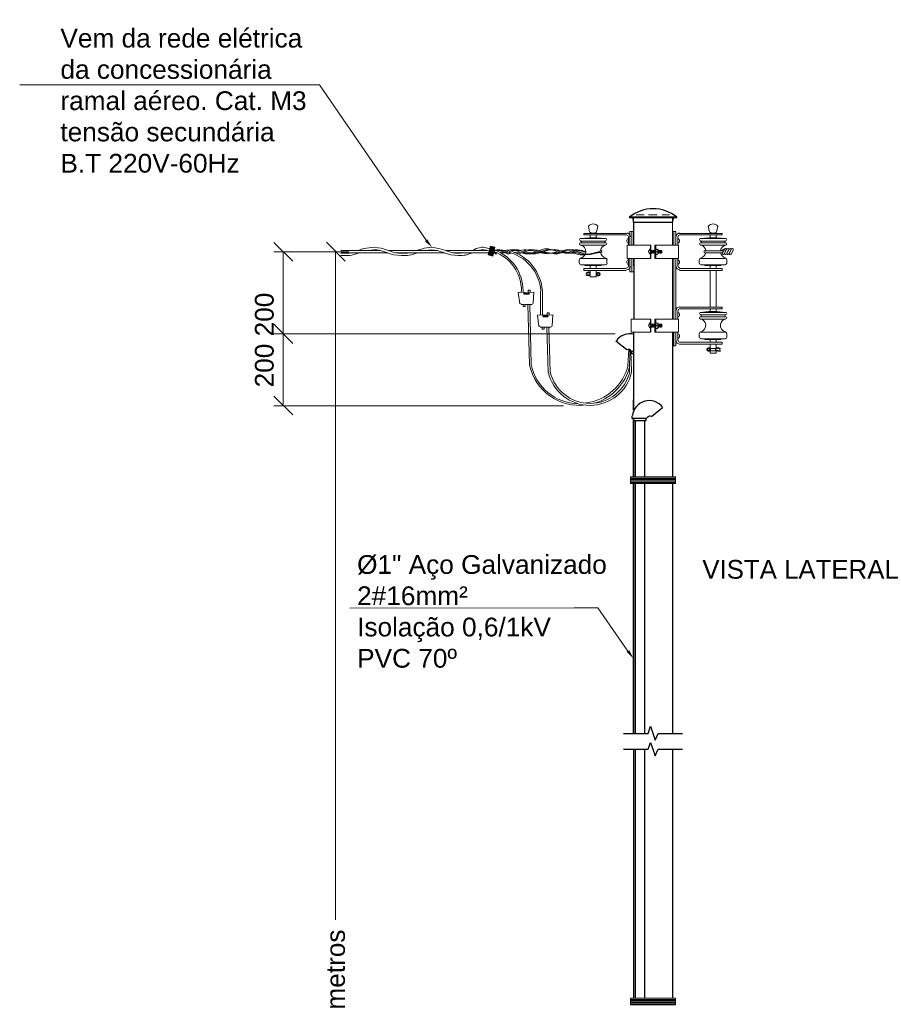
# Model space of a CAD drawing. Extents: x -98 to 248, y -55 to 13.
# Tile 101 of 117: x 168.48 to 171.24, y -8.06 to -4.91. Entities that reach past the tile are written whole.
import ezdxf

# ---------------------------------------------------------------- set-up
doc = ezdxf.new("R2010")
doc.units = 0
doc.header["$LTSCALE"] = 0.01
for name, color, linetype in [('Linha de chamada', 1, 'Continuous'), ('PDF5_0', 7, 'Continuous'), ('PDF5_COTAS_INDICAÇÕES', 5, 'Continuous'), ('PDF5_Text', 5, 'Continuous')]:
    doc.layers.add(name, color=color, linetype=linetype)
doc.styles.add('PDF Arial', font='arial.ttf')

# ---------------------------------------------------------------- blocks, each defined once
blk = doc.blocks.new('Padrão Monofasico')
at = {"layer": 'PDF5_0', "lineweight": 25}
for points in [[(2.52, -0.93), (2.52, -0.89), (-2.56, -0.89), (-2.52, -0.93)], [(-2.09, -28.56), (-2.09, -22.3)]]:
    blk.add_lwpolyline(points, close=True, dxfattribs=at)
for points in [[(-2.18, -0.97), (-2.18, -1.06), (-2.18, -1.14)], [(-2.14, -0.93), (-2.14, -1.44), (2.09, -1.44), (2.09, -0.93), (2.14, -0.93)], [(-2.14, -0.93), (-2.14, -0.93)], [(2.14, -0.97), (2.14, -1.06), (2.14, -1.14)], [(-2.14, -1.06), (-2.18, -1.06), (-2.14, -1.06)], [(-2.14, -1.18), (-2.14, -1.18)], [(-2.05, -3.89), (-2.05, -1.44)], [(2.14, -1.18), (2.09, -1.18)], [(2.14, -1.06), (2.14, -1.06)], [(2.14, -1.06), (2.14, -1.06)], [(-2.05, -6.09), (-2.05, -5.29), (-2.05, -11.76)], [(-2.09, -13.16), (-2.09, -21.45), (-2.09, -20.35)], [(2.05, -13.16), (2.05, -28.56)], [(-2.81, -15.02), (-3.96, -14.09)], [(-2.09, -15.19), (-2.35, -15.19)], [(-2.09, -15.44), (-2.26, -15.44), (-2.26, -15.19)], [(-0.19, -22.13), (0.99, -21.16)], [(-2.26, -22.05), (-2.26, -22.3), (-0.66, -22.3)], [(-2.14, -22.3), (-2.14, -22.55), (-0.74, -22.55), (-0.74, -22.3)], [(-2.05, -22.55), (-0.78, -22.55)], [(-1.93, -22.55), (-1.93, -28.56)], [(-0.91, -22.55), (-0.91, -28.56)], [(-2.09, -29.32), (-2.09, -55.9), (-2.09, -29.28)], [(-1.93, -29.28), (-1.93, -55.9)], [(-0.91, -29.28), (-0.91, -55.9)], [(2.05, -29.28), (2.05, -55.9)], [(2.05, -29.32), (2.05, -38.08)], [(-3.15, -55.9), (-0.53, -55.9), (-0.27, -55.14), (0.23, -56.62), (0.53, -55.9), (3.11, -55.9)], [(-3.15, -57.59), (-0.53, -57.59), (-0.27, -56.87), (0.23, -58.31), (0.53, -57.59), (3.11, -57.59)], [(-2.09, -57.59), (-2.09, -84.12)], [(-1.93, -57.59), (-1.93, -84.12)], [(-0.91, -57.59), (-0.91, -84.12)], [(2.05, -57.59), (2.05, -84.12)]]:
    blk.add_lwpolyline(points, dxfattribs=at)
at = {"layer": 'PDF5_0', "lineweight": 9}
for points in [[(-1.8, -0.63), (-0.95, -0.63)], [(-0.49, -0.63), (0.44, -0.63)], [(0.95, -0.63), (1.76, -0.63)], [(-6.88, -1.86), (-6.79, -2.5)], [(-5.9, -1.86), (-6.03, -2.5)], [(5.86, -1.86), (5.99, -2.5)], [(6.88, -1.86), (6.75, -2.5)], [(-2.86, -2.79), (-7.38, -2.79), (-7.38, -2.62), (-2.86, -2.62)], [(-6.71, -2.62), (-6.71, -2.54)], [(-6.71, -3.09), (-6.71, -2.79)], [(-6.07, -2.62), (-6.07, -2.54)], [(-6.07, -3.09), (-6.07, -2.79)], [(-2.64, -3), (-2.64, -3.89)], [(-2.05, -2.41), (-2.48, -2.41), (-2.48, -3.89)], [(-2.26, -2.41), (-2.26, -3.89)], [(2.05, -2.41), (2.43, -2.41), (2.43, -3.89)], [(2.22, -2.41), (2.22, -3.89)], [(2.64, -3), (2.64, -3.89)], [(2.81, -2.79), (7.34, -2.79), (7.34, -2.62), (2.81, -2.62)], [(6.07, -2.62), (6.07, -2.54)], [(6.07, -3.09), (6.07, -2.79)], [(6.71, -2.62), (6.71, -2.54)], [(6.71, -3.09), (6.71, -2.79)], [(-31.42, -4.44), (-30.95, -4.27), (-30.53, -4.19), (-29.73, -4.1), (-29.34, -4.15), (-28.96, -4.19), (-28.2, -4.44)], [(-25.24, -4.44), (-24.99, -4.36), (-24.77, -4.32), (-24.39, -4.19), (-23.59, -4.1), (-23.21, -4.15), (-22.83, -4.23), (-22.07, -4.44)], [(-19.23, -4.44), (-19.02, -4.32), (-18.85, -4.23), (-18.55, -4.15), (-18.3, -4.1), (-18.13, -4.1), (-17.79, -4.15), (-17.41, -4.27)], [(-5.06, -3.43), (-7.76, -3.43)], [(-5.06, -3.64), (-7.76, -3.64)], [(-5.06, -3.89), (-7.76, -3.89)], [(5.01, -3.43), (7.72, -3.43)], [(5.01, -3.64), (7.72, -3.64)], [(5.01, -3.89), (7.72, -3.89)], [(-29.09, -4.44), (-33.28, -4.44)], [(-28.24, -4.7), (-33.28, -4.7), (-33.03, -4.7)], [(-33.28, -4.74), (-32.73, -4.74), (-32.52, -4.74), (-32.35, -4.74), (-32.14, -4.7)], [(-33.28, -4.99), (-32.73, -4.99), (-32.43, -4.99), (-32.35, -4.99), (-32.1, -4.95), (-31.76, -4.82), (-31.29, -4.7)], [(-30.53, -4.44), (-30.11, -4.4), (-29.77, -4.36), (-29.43, -4.36), (-29.09, -4.44), (-28.37, -4.65), (-28.03, -4.78), (-27.61, -4.91), (-26.81, -4.99), (-26.43, -4.99), (-26.17, -4.99), (-26, -4.95), (-25.75, -4.91), (-25.11, -4.7)], [(-19.23, -4.7), (-19.78, -4.87), (-19.99, -4.95), (-20.12, -4.95), (-20.33, -4.99), (-20.76, -4.99), (-21.56, -4.91), (-21.94, -4.78), (-22.32, -4.65), (-23, -4.44), (-28.2, -4.44), (-27.69, -4.61), (-27.14, -4.74), (-26.59, -4.74), (-26.34, -4.74), (-26.17, -4.74), (-25.96, -4.7)], [(-22.15, -4.7), (-27.44, -4.7)], [(-24.31, -4.44), (-23.63, -4.36), (-23.29, -4.4), (-22.96, -4.44)], [(-21.81, -4.44), (-22.11, -4.44), (-21.6, -4.61), (-21.09, -4.74), (-20.54, -4.74), (-19.99, -4.7)], [(-17.67, -4.44), (-21.98, -4.44)], [(-17.54, -4.7), (-21.35, -4.7)], [(-21.31, -4.7), (-21.31, -4.7)], [(-18.72, -4.44), (-18.3, -4.36), (-18.05, -4.36), (-17.75, -4.4), (-17.45, -4.49)], [(-17.45, -4.4), (-17.41, -4.4)], [(-17.33, -4.23), (-16.9, -4.27)], [(-16.78, -4.44), (-16.86, -4.44), (-16.99, -4.49)], [(-16.65, -4.78), (-16.74, -4.78), (-16.78, -4.78), (-16.86, -4.74), (-16.95, -4.7), (-16.78, -4.7), (-16.74, -4.7)], [(-15.76, -4.44), (-16.27, -4.36), (-16.78, -4.4)], [(-16.1, -4.44), (-16.35, -4.36), (-16.65, -4.36)], [(-16.61, -4.44), (-15.8, -4.44)], [(-15.13, -4.36), (-15.63, -4.4), (-16.14, -4.57), (-16.19, -4.57), (-16.31, -4.65)], [(-14.62, -4.36), (-14.92, -4.32), (-15.21, -4.36), (-15.76, -4.57), (-15.93, -4.61), (-16.06, -4.65), (-16.27, -4.7)], [(-14.11, -4.44), (-14.37, -4.36), (-14.45, -4.36), (-14.62, -4.36), (-14.87, -4.4), (-15.38, -4.57), (-15.72, -4.65), (-15.93, -4.7), (-16.23, -4.74)], [(-15.13, -4.74), (-15.3, -4.74), (-15.38, -4.78), (-15.47, -4.78), (-15.51, -4.78), (-15.59, -4.74), (-15.8, -4.7)], [(-15.08, -4.44), (-14.15, -4.44)], [(-10.77, -4.7), (-11.32, -4.78), (-11.78, -4.74), (-12.5, -4.57), (-13.01, -4.4), (-13.52, -4.36), (-13.77, -4.36), (-14.03, -4.4), (-14.45, -4.57), (-14.75, -4.65)], [(-10.13, -4.57), (-10.68, -4.7), (-11.15, -4.74), (-11.53, -4.7), (-12.12, -4.57), (-12.76, -4.36), (-13.05, -4.32), (-13.35, -4.36), (-14.53, -4.74)], [(-13.1, -4.4), (-13.77, -4.61), (-14.11, -4.74), (-14.49, -4.78)], [(-12.46, -4.57), (-13.22, -4.78), (-13.6, -4.78), (-14.03, -4.7)], [(-13.98, -4.7), (-12.8, -4.7)], [(-12.29, -4.61), (-12.97, -4.78), (-13.31, -4.78), (-13.65, -4.7)], [(-13.31, -4.44), (-12.88, -4.44)], [(-11.07, -4.7), (-11.78, -4.57), (-12.33, -4.4), (-12.63, -4.36), (-12.93, -4.36)], [(-12.12, -4.7), (-12.08, -4.7), (-12.5, -4.78), (-12.88, -4.78)], [(-11.91, -4.53), (-11.32, -4.36), (-11.02, -4.32), (-10.9, -4.32), (-10.68, -4.36), (-10.98, -4.32), (-11.15, -4.27), (-11.32, -4.27), (-11.57, -4.27), (-12.12, -4.44)], [(-12.12, -4.44), (-12.12, -4.44)], [(-8.36, -4.74), (-8.65, -4.74), (-8.91, -4.74), (-9.29, -4.7), (-9.58, -4.61), (-9.84, -4.57), (-10.22, -4.44), (-10.64, -4.36), (-11.15, -4.4), (-11.74, -4.57)], [(-9.96, -4.65), (-10.13, -4.7), (-10.35, -4.74), (-10.68, -4.74), (-11.15, -4.7), (-10.94, -4.74), (-10.77, -4.74), (-10.56, -4.78), (-10.47, -4.78), (-10.39, -4.78), (-10.18, -4.78), (-9.75, -4.7)], [(-8.44, -4.7), (-8.86, -4.65), (-9.16, -4.61), (-9.33, -4.61), (-9.46, -4.57), (-10.05, -4.4), (-10.3, -4.36), (-10.47, -4.32), (-10.56, -4.36), (-10.64, -4.36), (-10.81, -4.36), (-10.51, -4.44), (-10.22, -4.57), (-9.92, -4.65), (-9.58, -4.7), (-9.37, -4.74), (-9.08, -4.74), (-8.74, -4.74), (-8.31, -4.74)], [(-8.44, -4.36), (-8.95, -4.32), (-9.29, -4.36), (-9.75, -4.49)], [(-8.19, -4.53), (-7.72, -4.44), (-7.47, -4.49), (-7.17, -4.57), (-7.51, -4.44), (-7.76, -4.4), (-8.06, -4.36), (-8.31, -4.36), (-8.82, -4.4), (-9.16, -4.44), (-9.5, -4.53)], [(-8.06, -4.49), (-8.31, -4.44), (-8.57, -4.49), (-9.08, -4.65)], [(-8.74, -4.53), (-8.23, -4.78), (-7.76, -4.91), (-7.26, -4.91), (-6.71, -4.87), (-6.07, -4.74), (-5.73, -4.65), (-5.56, -4.65), (-5.48, -4.61), (-5.48, -4.57), (-6.75, -4.82), (-7.26, -4.87), (-7.64, -4.82), (-8.27, -4.65), (-8.36, -4.61), (-8.57, -4.49)], [(-5.52, -4.53), (-5.48, -4.53), (-5.48, -4.44), (-5.61, -4.49), (-5.82, -4.57), (-6.24, -4.7), (-6.71, -4.78), (-7.17, -4.82), (-7.85, -4.65), (-8.06, -4.57), (-8.4, -4.44)], [(-7.51, -4.57), (-7.51, -4.57)], [(-0.44, -4.4), (-0.36, -4.4), (-0.36, -4.36), (-0.4, -4.36)], [(-0.23, -4.44), (-0.19, -4.44), (-0.15, -4.44), (-0.11, -4.44), (-0.06, -4.44), (-0.02, -4.44), (0.02, -4.44), (0.06, -4.44), (0.06, -4.74)], [(-0.19, -4.74), (-0.19, -4.44), (-0.23, -4.61)], [(-0.23, -4.7), (-0.19, -4.74), (-0.19, -4.7), (-0.15, -4.74), (-0.15, -4.7), (-0.11, -4.74), (-0.11, -4.7), (-0.06, -4.74), (-0.06, -4.7), (-0.02, -4.74), (-0.02, -4.7), (0.02, -4.74), (0.02, -4.7), (0.06, -4.74), (0.06, -4.7), (0.11, -4.74), (0.15, -4.7), (0.15, -4.74), (0.19, -4.7), (0.19, -4.61)], [(-0.15, -4.74), (-0.15, -4.44), (-0.19, -4.7)], [(-0.11, -4.74), (-0.11, -4.44), (-0.15, -4.7)], [(-0.06, -4.74), (-0.06, -4.44), (-0.11, -4.7)], [(-0.02, -4.74), (-0.02, -4.44), (-0.06, -4.7)], [(0.02, -4.74), (0.02, -4.44), (-0.02, -4.7)], [(0.02, -4.7), (0.06, -4.44), (0.11, -4.44), (0.15, -4.44), (0.19, -4.44), (0.15, -4.74)], [(0.06, -4.7), (0.11, -4.44)], [(0.11, -4.74), (0.15, -4.44), (0.15, -4.7)], [(0.28, -4.57), (0.44, -4.57)], [(0.53, -4.7), (0.53, -4.44), (0.49, -4.74), (0.53, -4.7), (0.53, -4.74), (0.57, -4.7), (0.57, -4.74), (0.61, -4.7), (0.61, -4.74)], [(0.53, -4.74), (0.57, -4.44), (0.57, -4.7)], [(0.57, -4.74), (0.61, -4.44), (0.61, -4.7)], [(0.66, -4.74), (0.7, -4.44), (0.7, -4.7)], [(0.7, -4.74), (0.74, -4.44)], [(0.78, -4.74), (0.78, -4.44), (0.74, -4.7)], [(0.83, -4.74), (0.83, -4.44), (0.78, -4.7)], [(0.83, -4.7), (0.87, -4.44), (0.87, -4.74)], [(0.87, -4.7), (0.91, -4.49)], [(5.48, -4.49), (7.51, -4.49)], [(5.48, -4.7), (7.38, -4.7)], [(7.68, -4.23), (7.17, -4.49)], [(7.34, -4.74), (7.6, -4.32)], [(7.55, -4.87), (7.76, -4.4)], [(7.6, -4.74), (7.81, -4.32)], [(7.81, -4.87), (8.02, -4.4)], [(7.85, -4.74), (8.06, -4.32)], [(8.06, -4.87), (8.27, -4.4)], [(8.1, -4.74), (8.31, -4.32)], [(8.31, -4.87), (8.53, -4.4)], [(-7.89, -5.8), (-7.89, -5.46)], [(-5.1, -5.29), (-7.68, -5.29)], [(-5.1, -5.97), (-7.68, -5.97)], [(-5.52, -5.97), (-5.56, -6.05), (-7.26, -6.05), (-7.3, -5.97)], [(-6.71, -6.35), (-6.71, -6.05)], [(-6.07, -6.35), (-6.07, -6.05)], [(-2.64, -5.29), (-2.64, -6.14)], [(-2.48, -5.29), (-2.48, -6.73), (-2.05, -6.73)], [(-2.26, -5.29), (-2.26, -6.73)], [(2.22, -5.29), (2.22, -11.76)], [(2.43, -5.29), (2.43, -11.76)], [(2.64, -5.29), (2.64, -6.14)], [(4.89, -5.8), (4.89, -5.46)], [(5.1, -5.29), (7.64, -5.29)], [(5.1, -5.97), (7.64, -5.97)], [(5.52, -5.97), (5.52, -6.05), (7.21, -6.05), (7.26, -5.97)], [(6.07, -6.35), (6.07, -6.05)], [(6.71, -6.35), (6.71, -6.05)], [(7.85, -5.8), (7.85, -5.46)], [(-2.86, -6.35), (-7.38, -6.35), (-7.38, -6.56), (-2.86, -6.56)], [(-6.71, -7.02), (-7.13, -7.02), (-7.13, -7.11), (-6.71, -7.11), (-6.71, -6.81)], [(-7.05, -6.81), (-7.13, -6.81), (-7.13, -6.9), (-7.05, -6.9)], [(-6.71, -6.56), (-6.71, -6.81), (-6.75, -6.81)], [(-6.71, -6.9), (-6.75, -6.9)], [(-6.07, -6.56), (-6.07, -6.81), (-6.07, -7.11), (-6.07, -7.24), (-6.71, -7.24), (-6.71, -7.11)], [(-6.07, -6.94), (-6.07, -6.94)], [(-6.07, -6.98), (-6.07, -6.98)], [(2.81, -6.35), (7.34, -6.35), (7.34, -6.56), (2.81, -6.56)], [(6.07, -10.49), (6.07, -6.56)], [(6.71, -10.49), (6.71, -6.56)], [(-14.07, -8.93), (-14.07, -8.76)], [(-12, -11.34), (-12, -8.76)], [(-11.78, -11.34), (-11.78, -8.76)], [(-13.18, -16.63), (-13.35, -10.2)], [(-13.01, -16.59), (-13.14, -10.2)], [(2.64, -10.87), (2.64, -11.76)], [(2.81, -10.49), (7.34, -10.49), (7.34, -10.66), (2.81, -10.66)], [(5.01, -11.3), (7.72, -11.3)], [(5.01, -11.51), (7.72, -11.51)], [(6.07, -10.96), (6.07, -10.66)], [(6.71, -10.96), (6.71, -10.66)], [(-0.44, -12.27), (-0.36, -12.27), (-0.36, -12.23), (-0.4, -12.23)], [(-0.23, -12.31), (-0.19, -12.31), (-0.15, -12.31), (-0.11, -12.31), (-0.06, -12.31), (-0.02, -12.31), (0.02, -12.31), (0.06, -12.31), (0.11, -12.31), (0.15, -12.31), (0.19, -12.31), (0.15, -12.61)], [(-0.19, -12.61), (-0.19, -12.31), (-0.23, -12.48)], [(-0.23, -12.61), (-0.19, -12.61), (-0.19, -12.57), (-0.15, -12.61), (-0.15, -12.57), (-0.11, -12.61), (-0.11, -12.57), (-0.06, -12.61), (-0.06, -12.57), (-0.02, -12.61), (-0.02, -12.57), (0.02, -12.61), (0.02, -12.57), (0.06, -12.61), (0.06, -12.57), (0.11, -12.61), (0.15, -12.57), (0.15, -12.61), (0.19, -12.57), (0.19, -12.61)], [(-0.15, -12.61), (-0.15, -12.31), (-0.19, -12.57)], [(-0.11, -12.61), (-0.11, -12.31), (-0.15, -12.57)], [(-0.06, -12.61), (-0.06, -12.31), (-0.11, -12.57)], [(-0.02, -12.61), (-0.02, -12.31), (-0.06, -12.57)], [(0.02, -12.61), (0.02, -12.31), (-0.02, -12.57)], [(0.02, -12.57), (0.06, -12.31), (0.06, -12.61)], [(0.06, -12.31), (0.06, -12.31)], [(0.06, -12.57), (0.11, -12.31)], [(0.11, -12.61), (0.15, -12.31), (0.15, -12.57)], [(0.19, -12.48), (0.19, -12.57)], [(0.28, -12.44), (0.44, -12.44)], [(0.53, -12.57), (0.53, -12.31), (0.49, -12.61), (0.53, -12.57), (0.53, -12.61), (0.57, -12.57), (0.57, -12.61), (0.61, -12.57), (0.61, -12.61)], [(0.53, -12.61), (0.57, -12.31), (0.57, -12.57)], [(0.57, -12.61), (0.61, -12.31), (0.61, -12.57)], [(0.66, -12.61), (0.7, -12.31), (0.7, -12.57)], [(0.7, -12.61), (0.74, -12.31)], [(0.78, -12.61), (0.78, -12.31), (0.74, -12.57)], [(0.83, -12.61), (0.83, -12.31), (0.78, -12.57)], [(0.83, -12.57), (0.87, -12.31), (0.87, -12.61)], [(0.87, -12.57), (0.91, -12.36)], [(5.01, -11.76), (7.72, -11.76)], [(-11.19, -17.43), (-11.32, -12.61)], [(-10.98, -17.39), (-11.11, -12.61)], [(2.43, -13.16), (2.43, -14.6), (2.05, -14.6)], [(2.22, -13.16), (2.22, -14.6)], [(2.64, -13.16), (2.64, -14.05)], [(4.89, -13.67), (4.89, -13.33)], [(5.1, -13.16), (7.64, -13.16)], [(7.85, -13.67), (7.85, -13.33)], [(2.81, -14.43), (7.34, -14.43), (7.34, -14.22), (2.81, -14.22)], [(5.1, -13.84), (7.64, -13.84)], [(5.52, -13.84), (5.52, -13.92), (7.21, -13.92), (7.26, -13.84)], [(6.07, -14.22), (6.07, -13.92)], [(6.07, -14.43), (6.07, -14.89), (6.71, -14.89)], [(6.71, -14.22), (6.71, -13.92)], [(6.71, -14.43), (6.71, -14.89), (6.71, -14.85)], [(-2.69, -16.71), (-2.6, -14.98)], [(-2.52, -17.39), (-2.48, -15.02)], [(-2.31, -17.39), (-2.39, -15.11)], [(6.11, -14.98), (6.11, -14.98)], [(6.11, -15.02), (6.11, -15.02)], [(6.62, -14.94), (6.71, -14.94)], [(6.62, -15.06), (7.13, -15.11), (7.13, -15.19), (6.66, -15.15)], [(7.05, -14.94), (7.13, -14.94), (7.13, -14.85), (7, -14.85)], [(2.39, -28.69), (-2.43, -28.69)], [(2.39, -28.82), (-2.43, -28.82)], [(2.39, -28.9), (-2.43, -28.9)], [(2.39, -29.03), (-2.43, -29.03)], [(2.39, -29.15), (-2.43, -29.15)], [(2.39, -84.25), (-2.43, -84.25)], [(2.39, -84.37), (-2.43, -84.37)], [(2.39, -84.5), (-2.43, -84.5)], [(2.39, -84.59), (-2.43, -84.59)], [(2.39, -84.71), (-2.43, -84.71)]]:
    blk.add_lwpolyline(points, dxfattribs=at)
at = {"layer": 'PDF5_0', "lineweight": 18}
for points in [[(2.05, -1.44), (2.05, -3.89)], [(0.19, -13.16), (2.69, -13.16)]]:
    blk.add_lwpolyline(points, dxfattribs=at)
at = {"layer": 'PDF5_0', "lineweight": 9}
for points in [[(-6.79, -3.09), (-5.99, -3.09), (-5.06, -3.17), (-7.76, -3.17)], [(6.79, -3.09), (5.95, -3.09), (5.01, -3.17), (7.72, -3.17)], [(-17.33, -3.98), (-17.58, -4.91), (-17.07, -5.04), (-16.86, -4.1)], [(-0.27, -4.87), (-0.27, -4.32), (-0.32, -4.32), (-0.32, -4.87)], [(0.28, -4.36), (0.28, -4.82), (0.28, -4.87), (0.44, -4.87), (0.49, -4.82), (0.49, -4.36), (0.44, -4.32), (0.28, -4.32)], [(7.72, -11.04), (6.79, -10.96), (5.95, -10.96), (5.01, -11.04)], [(-0.27, -12.74), (-0.27, -12.19), (-0.32, -12.19), (-0.32, -12.74)], [(0.28, -12.23), (0.28, -12.69), (0.28, -12.74), (0.44, -12.74), (0.49, -12.69), (0.49, -12.23), (0.44, -12.19), (0.28, -12.19)], [(6.71, -15.15), (6.71, -15.4), (6.07, -15.4), (6.07, -15.15)], [(-2.43, -28.56), (-2.43, -29.28), (2.39, -29.28), (2.39, -28.56)], [(-2.43, -84.12), (-2.43, -84.84), (2.39, -84.84), (2.39, -84.12)]]:
    blk.add_lwpolyline(points, close=True, dxfattribs=at)
at = {"layer": 'PDF5_0', "lineweight": 13}
for points in [[(-2.05, -3.05), (-2.05, -3.89)], [(-0.27, -3.89), (-0.27, -5.29)], [(0.28, -3.89), (0.28, -5.29)], [(2.05, -5.29), (2.05, -11.76)], [(-13.77, -9.06), (-13.77, -9.06)], [(-13.31, -9.01), (-13.73, -9.01)], [(-13.73, -9.1), (-13.31, -9.1)], [(-13.1, -8.89), (-13.1, -8.67), (-13.31, -8.67), (-13.31, -8.89)], [(-13.27, -9.06), (-13.27, -9.06)], [(-12.93, -10.2), (-14.07, -10.2)], [(-13.65, -10.2), (-13.65, -10.41), (-13.86, -10.41), (-13.86, -10.2)], [(-11.74, -11.47), (-11.74, -11.47)], [(-11.28, -11.42), (-11.7, -11.42)], [(-11.7, -11.51), (-11.28, -11.51)], [(-11.28, -11.3), (-11.28, -11.09), (-11.07, -11.09), (-11.07, -11.3)], [(-11.23, -11.47), (-11.23, -11.47)], [(-0.27, -11.76), (-0.27, -13.16)], [(0.19, -13.16), (0.19, -11.76), (2.69, -11.76), (2.69, -13.16)], [(0.28, -11.76), (0.28, -13.16)], [(-10.9, -12.61), (-12.04, -12.61)], [(-11.62, -12.61), (-11.62, -12.82), (-11.83, -12.82), (-11.83, -12.61)], [(2.05, -13.16), (2.05, -14.6), (2.05, -13.58)]]:
    blk.add_lwpolyline(points, dxfattribs=at)
at = {"layer": 'PDF5_0', "color": 5, "lineweight": 13}
for points in [[(-38.4, -5.59), (-40.43, -3.6)], [(-32.81, -5.59), (-34.8, -3.55)], [(-40.43, -19.97), (-38.4, -21.96)]]:
    blk.add_lwpolyline(points, dxfattribs=at)
at = {"layer": 'PDF5_0', "lineweight": 9}
for points in [[(-7.74, -3.43, -0.999999), (-7.74, -3.64, 0.999999), (-7.75, -3.86, -0.383927), (-7.17, -4.61), (-7.43, -4.57), (-7.64, -4.57), (-7.98, -4.61)], [(-5.04, -3.43, 0.999999), (-5.04, -3.64, -0.999999), (-5.04, -3.85, 0.32924), (-5.6, -4.46)], [(5.6, -4.44, 0.320627), (5.04, -3.85, -0.999999), (5.04, -3.64, 0.999999), (5.04, -3.43)], [(7.74, -3.43, 0.999999), (7.74, -3.64, -0.999999), (7.75, -3.86, 0.320627), (7.18, -4.44)], [(-13.86, -8.89), (-13.86, -8.75, 0.314163), (-16.86, -4.4), (-16.95, -4.44)], [(0.49, -4.28, -0.288696), (0.49, -4.57), (0.49, -4.44), (0.53, -4.44), (0.57, -4.44), (0.61, -4.44), (0.66, -4.44), (0.7, -4.44), (0.74, -4.44), (0.78, -4.44), (0.83, -4.44), (0.87, -4.44), (0.91, -4.44), (0.91, -4.74), (0.87, -4.7), (0.87, -4.74), (0.83, -4.7), (0.83, -4.74), (0.78, -4.7), (0.78, -4.74), (0.74, -4.7), (0.7, -4.74), (0.7, -4.7), (0.66, -4.74), (0.66, -4.7), (0.61, -4.74), (0.66, -4.44), (0.66, -4.7)], [(-4.93, -5.8), (-4.93, -5.46, 0.377396), (-5.08, -5.25, -0.414185), (-4.89, -5.44)], [(5.12, -5.25, 0.414213), (4.93, -5.44, -0.350012), (5.08, -5.25)], [(7.7, -5.25, -0.350012), (7.85, -5.44, 0.414185), (7.66, -5.25)], [(-6.79, -6.77, 0.365585), (-6.98, -6.76, -0.177074), (-7.03, -6.77)], [(-6.85, -6.83, 0.365583), (-6.93, -6.82, -0.177073), (-7.03, -6.85)], [(-5.93, -7, 0.258348), (-6.06, -6.94, 0.258371), (-5.93, -6.88)], [(5.6, -12.33, 0.327566), (5.03, -11.73, -0.999999), (5.04, -11.51, 0.999999), (5.04, -11.3)], [(7.74, -11.3, 0.999999), (7.74, -11.51, -0.999999), (7.74, -11.72, 0.327567), (7.18, -12.33)], [(0.32, -12.15, 0.288696), (0.32, -12.44, 0.288696), (0.32, -12.74)], [(0.49, -12.74, 0.288696), (0.49, -12.44), (0.49, -12.31), (0.53, -12.31), (0.57, -12.31), (0.61, -12.31), (0.66, -12.31), (0.7, -12.31), (0.74, -12.31), (0.78, -12.31), (0.83, -12.31), (0.87, -12.31), (0.91, -12.31), (0.91, -12.61), (0.87, -12.57), (0.87, -12.61), (0.83, -12.57), (0.83, -12.61), (0.78, -12.57), (0.78, -12.61), (0.74, -12.57), (0.7, -12.61), (0.7, -12.57), (0.66, -12.61), (0.66, -12.57), (0.61, -12.61), (0.66, -12.31), (0.66, -12.57)], [(5.12, -13.12, 0.414213), (4.93, -13.31, -0.350012), (5.08, -13.12)], [(7.66, -13.12, -0.414185), (7.85, -13.31, 0.350012), (7.7, -13.12)], [(6.02, -14.92, 0.258371), (6.15, -14.98, 0.258347), (6.02, -15.04)], [(7.03, -14.89, -0.177073), (6.94, -14.86, 0.365587), (6.85, -14.87)]]:
    blk.add_lwpolyline(points, format="xyb", dxfattribs=at)
at = {"layer": 'PDF5_0', "lineweight": 13}
for points in [[(-2.77, -5.29), (-0.23, -5.29), (-0.23, -3.89), (-2.77, -3.89)], [(0.19, -5.29), (0.19, -3.89), (2.69, -3.89), (2.69, -5.29)], [(-0.23, -13.16), (-0.23, -11.76), (-2.35, -11.76), (-2.35, -13.16)]]:
    blk.add_lwpolyline(points, close=True, dxfattribs=at)
for points in [[(-12.9, -10.16, 0.382606), (-12.8, -10.07), (-12.72, -8.89), (-14.37, -8.93), (-14.2, -10.11)], [(-13.71, -8.97, 0.414216), (-13.77, -9.04, 0.414216), (-13.71, -9.1)], [(-13.29, -9.1, 0.414216), (-13.22, -9.03, 0.414187), (-13.29, -8.97)], [(-10.87, -12.57, 0.382606), (-10.77, -12.48), (-10.68, -11.3), (-12.33, -11.34), (-12.17, -12.53)], [(-11.68, -11.38, 0.414216), (-11.74, -11.45, 0.414216), (-11.68, -11.51)], [(-11.25, -11.51, 0.414216), (-11.19, -11.44, 0.414187), (-11.26, -11.38)]]:
    blk.add_lwpolyline(points, format="xyb", dxfattribs=at)
at = {"layer": 'PDF5_0', "color": 5, "lineweight": 13}
blk.add_lwpolyline([(-40.43, -12.31), (-38.4, -14.34)], close=True, dxfattribs=at)
at = {"layer": 'PDF5_0', "lineweight": 25}
for centre, radius, start, end in [((0, -4.08), 4.08, 51.6907, 128.3148), ((-2.12, -0.95), 0.0212, 90.0003, 179.9997), ((2.16, -0.95), 0.0212, 0.0063, 89.9994), ((-2.12, -1.12), 0.0212, 180.0003, 269.9997), ((2.16, -1.12), 0.0212, 270.0003, 359.9997), ((-2.5, -15.04), 1.71, 74.3774, 146.1291), ((-2.62, -15.3), 0.317, 22.0165, 121.6351), ((-0.42, -22.24), 1.8, 36.925, 173.5016), ((-0.34, -22.41), 0.317, 58.3703, 157.989)]:
    blk.add_arc(centre, radius, start, end, dxfattribs=at)
at = {"layer": 'PDF5_0', "lineweight": 9}
for centre, radius, start, end in [((-6.39, -2.22), 0.614, 38.595, 141.4106), ((6.39, -2.22), 0.614, 38.595, 141.4106), ((-6.39, -1.88), 0.698, 238.3923, 301.6077), ((-2.83, -2.98), 0.402, 0.0055, 90), ((-2.83, -2.98), 0.19, 0.0056, 89.9999), ((2.84, -2.98), 0.402, 90, 180), ((2.84, -2.98), 0.19, 90, 180), ((6.39, -1.88), 0.698, 238.3923, 301.6077), ((-7.74, -3.28), 0.106, 90.0001, 269.9999), ((-5.04, -3.28), 0.106, 270.0001, 89.9999), ((-2.54, -3.41), 0.275, 112.6208, 247.3792), ((2.54, -3.41), 0.275, 292.6208, 67.3792), ((5.04, -3.28), 0.106, 90.0001, 269.9999), ((7.74, -3.28), 0.106, 270.0001, 89.9999), ((-18.49, -8.74), 4.46, 359.7748, 69.5654), ((-16.59, -9.08), 4.63, 4.2023, 76.6736), ((-16.59, -9.08), 4.8, 4.1089, 73.2678), ((-7.87, -4.55), 0.698, 283.1287, 329.6558), ((-7.87, -4.55), 0.698, 340.8565, 355.8087), ((-4.91, -4.55), 0.698, 186.1633, 256.8713), ((-0.17, -4.55), 0.317, 113.9888, 246.0112), ((0.55, -4.42), 0.275, 147.7936, 212.2064), ((0.55, -4.68), 0.275, 147.7936, 212.2064), ((0.25, -4.68), 0.275, 327.7936, 32.2064), ((4.91, -4.55), 0.698, 283.1287, 350.4529), ((5.5, -4.55), 0.106, 90.0001, 269.9999), ((5.5, -4.55), 0.104, 359.0051, 0.0066), ((4.92, -4.55), 0.69, 359.4436, 359.5991), ((7.87, -4.55), 0.698, 189.5471, 256.8713), ((7.49, -4.76), 0.106, 153.435, 333.4351), ((7.7, -4.34), 0.106, 333.435, 153.4351), ((7.74, -4.76), 0.106, 153.435, 333.4351), ((7.96, -4.76), 0.106, 153.435, 333.4351), ((7.96, -4.34), 0.106, 333.435, 153.4351), ((8.21, -4.76), 0.106, 153.435, 333.4351), ((8.21, -4.34), 0.106, 333.435, 153.4351), ((8.42, -4.34), 0.106, 333.435, 153.4351), ((-7.66, -5.44), 0.19, 90, 180), ((-7.66, -5.44), 0.19, 103.0683, 185.7074), ((-7.66, -5.78), 0.19, 180, 270), ((-5.08, -5.78), 0.19, 270, 360), ((-2.83, -6.11), 0.402, 270, 0), ((-2.83, -6.11), 0.19, 270, 360), ((-2.54, -5.69), 0.275, 112.6208, 247.3792), ((2.84, -6.11), 0.402, 180, 270), ((2.54, -5.69), 0.275, 292.6208, 67.3792), ((2.84, -6.11), 0.19, 180, 270), ((5.12, -5.78), 0.19, 180, 270), ((7.66, -5.78), 0.19, 270, 360), ((-6.73, -6.71), 0.148, 225.9997, 266.1657), ((-6.73, -6.71), 0.0635, 226.0001, 266.1663), ((-6.05, -6.79), 0.0635, 244.4068, 324.1136), ((-6.05, -7.09), 0.0635, 35.8925, 115.5929), ((-5.84, -6.96), 0.19, 215.8869, 144.1131), ((-5.84, -6.96), 0.106, 215.8869, 144.1131), ((2.84, -10.85), 0.402, 90, 180), ((2.84, -10.85), 0.19, 90, 180), ((2.54, -11.28), 0.275, 292.6208, 67.3792), ((5.04, -11.15), 0.106, 90.0001, 269.9999), ((7.74, -11.15), 0.106, 270.0001, 89.9999), ((-0.17, -12.42), 0.317, 113.9888, 246.0112), ((0.25, -12.29), 0.275, 327.7936, 32.2064), ((4.91, -12.42), 0.698, 283.1287, 7.2784), ((7.87, -12.42), 0.698, 172.7271, 256.8713), ((2.54, -13.56), 0.275, 292.6208, 67.3792), ((2.84, -14.03), 0.402, 180, 270), ((2.84, -14.03), 0.19, 180, 270), ((5.12, -13.65), 0.19, 180, 270), ((7.66, -13.65), 0.19, 270, 360), ((5.92, -15), 0.19, 35.8924, 324.1132), ((5.92, -15), 0.106, 35.8925, 324.113), ((5.97, -15), 0.148, 304.3928, 55.6072), ((6.14, -14.83), 0.0635, 215.8868, 261.7049), ((6.14, -15.13), 0.0635, 95.4594, 144.1138), ((6.81, -15), 0.148, 124.3928, 235.6072), ((6.73, -14.75), 0.106, 273.834, 314.0003), ((6.73, -14.75), 0.148, 273.8343, 314.0003), ((6.9, -14.92), 0.148, 53.6738, 134.0002), ((7.02, -14.75), 0.106, 233.6682, 273.8345), ((-7.87, -15.55), 5.4, 191.3159, 277.5366), ((-7.87, -15.55), 5.23, 191.5082, 268.8025), ((-7.83, -15.42), 5.31, 277.3169, 346.3825), ((-7.83, -15.42), 5.52, 287.9077, 345.91), ((-6.73, -16.4), 4.55, 192.8925, 347.2284), ((-6.73, -16.4), 4.34, 193.1506, 347.0911)]:
    blk.add_arc(centre, radius, start, end, dxfattribs=at)
at = {"layer": 'PDF5_0', "lineweight": 13}
for centre in [(-14.05, -10.05), (-12.02, -12.46)]:
    blk.add_arc(centre, 0.106, 187.251, 270.9997, dxfattribs=at)
at = {"layer": 'PDF5_0', "transparency": 33554559}
for points in [[(-17.37, -4.1), (-17.58, -4.91), (-17.07, -4.91)], [(-17.33, -3.98), (-17.37, -4.1), (-16.86, -4.1)], [(-17.37, -4.1), (-16.86, -4.1), (-17.07, -4.91)], [(-17.58, -4.91), (-17.07, -4.91), (-17.07, -5.04)]]:
    blk.add_solid(points, dxfattribs=at)
at = {"layer": 'PDF5_COTAS_INDICAÇÕES', "lineweight": 13}
for points in [[(-24.18, -3.34), (-35.55, 13.22), (-67.49, 13.22)], [(-33.45, -4.57), (-40.43, -4.57)], [(-39.42, -20.99), (-39.42, -13.33), (-39.42, -4.57)], [(-32.43, -4.57), (-34.8, -4.57)], [(-33.83, -4.57), (-33.83, -75.77)], [(-4.04, -13.33), (-40.43, -13.33), (-18.55, -13.33)], [(-9.54, -20.99), (-40.43, -20.99)], [(-32.32, -42.56), (-5.88, -42.52), (-2.7, -47.13), (-5.88, -42.52), (-8.42, -42.52)]]:
    blk.add_lwpolyline(points, dxfattribs=at)
at = {"layer": 'PDF5_COTAS_INDICAÇÕES', "transparency": 33554559}
for points in [[(-24.06, -3.26), (-23.55, -4.1), (-24.31, -3.47)], [(-2.53, -47.05), (-2.11, -47.94), (-2.83, -47.22)], [(-2.53, -47.05), (-2.11, -47.94), (-2.83, -47.22)]]:
    blk.add_solid(points, dxfattribs=at)
at = {"layer": 'PDF5_Text', "char_height": 1.9991, "attachment_point": 7, "style": 'PDF Arial'}
for s, insert in [('Vem da rede elétrica\\Pda concessionária\\Pramal aéreo. Cat. M3\\Ptensão secundária\\PB.T 220V-60Hz', (-63.15, 3.83)), ('%%C1" Aço Galvanizado^J2#16mm²^JIsolação 0,6/1kV^JPVC 70º', (-31.54, -48.93)), ('VISTA LATERAL', (5.24, -39.45))]:
    blk.add_mtext(s, dxfattribs=dict(at, insert=insert))
at = {"layer": 'PDF5_Text', "char_height": 1.999, "attachment_point": 7, "rotation": 90, "style": 'PDF Arial'}
for s, insert in [('200 200', (-40.4, -19.03)), ('5,5 metros', (-32.47, -90))]:
    blk.add_mtext(s, dxfattribs=dict(at, insert=insert))

msp = doc.modelspace()

# ---------------------------------------------------------------- block references
at = {"layer": 'Linha de chamada', "xscale": 0.03, "yscale": 0.03, "zscale": 0.03}
msp.add_blockref('Padrão Monofasico', (170.5074, -5.5172), dxfattribs=at)

doc.saveas('drawing.dxf')
